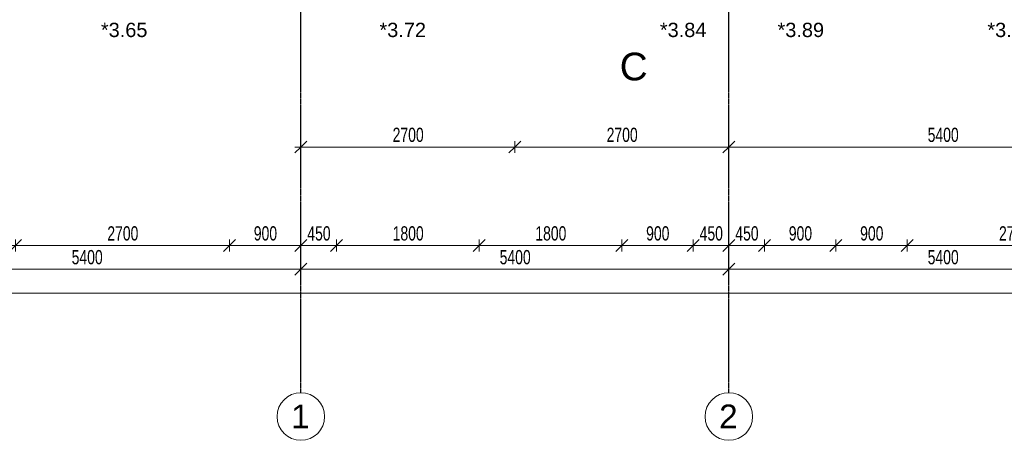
# Model space of a CAD drawing. Header units: millimetres. Extents: x -80560 to 110805, y -11020 to 52719.
# Tile 8 of 145: x 36747 to 49170, y 3783 to 9092. Entities that reach past the tile are written whole.
import ezdxf

# ---------------------------------------------------------------- set-up
doc = ezdxf.new("R2010")
doc.units = ezdxf.units.MM
doc.linetypes.add('CENTER2', pattern=[20, 8, -4, 4, -4])
for name, color, linetype, lineweight in [('A-ANNO-DIMS', 211, 'Continuous', 9), ('A-ANNO-DIMS-100', 211, 'Continuous', 9), ('A-GLAZ-IDEN', 152, 'Continuous', 18), ('G-ANNO-SYMB', 111, 'Continuous', 9), ('S-GRID', 1, 'Continuous', 9), ('S-GRID-IDEN', 1, 'Continuous', 9)]:
    doc.layers.add(name, color=color, linetype=linetype, lineweight=lineweight)
doc.styles.add('Arial', font='arial.ttf', dxfattribs={"height": 180})
doc.styles.add('Arial_3', font='arial.ttf', dxfattribs={"height": 350})
doc.styles.add('Arial_4', font='arial.ttf', dxfattribs={"height": 300})
doc.styles.add('Arial_5', font='arial.ttf', dxfattribs={"width": 0.7, "height": 180})
doc.dimstyles.new('n3o_1_8', dxfattribs={"dimscale": 304.8, "dimtxt": 183.646692, "dimasz": 0.492126, "dimexe": 0.246063, "dimexo": 0.0625, "dimgap": 0.032808, "dimtad": 1, "dimdec": 0, "dimdsep": 46, "dimtxsty": 'Arial_5', "dimblk1": 'OBLIQUE', "dimblk2": 'OBLIQUE', "dimsah": 1, "dimcen": 0.09, "dimdle": 0.246063, "dimazin": 0, "dimtfac": 1, "dimtdec": 4, "dimtix": 1, "dimtmove": 0, "dimatfit": 3, "dimfxl": 0.246063, "dimfxlon": 1, "dimtvp": 1, "dimtolj": 1, "dimtzin": 0, "dimarcsym": 2})
doc.dimstyles.new('n3o_1_8_4', dxfattribs={"dimscale": 304.8, "dimtxt": 183.646692, "dimasz": 0.492126, "dimexe": 0.246063, "dimexo": 0.0625, "dimgap": 0.032808, "dimtad": 1, "dimdec": 0, "dimdsep": 46, "dimtxsty": 'Arial_5', "dimblk1": 'OBLIQUE', "dimblk2": 'OBLIQUE', "dimsah": 1, "dimcen": 0.09, "dimdle": 0.246063, "dimazin": 0, "dimtfac": 1, "dimtdec": 4, "dimtix": 1, "dimtmove": 0, "dimatfit": 3, "dimfxl": 0.246063, "dimfxlon": 1, "dimtvp": 1, "dimtolj": 1, "dimtzin": 0, "dimarcsym": 2})

# ---------------------------------------------------------------- blocks, each defined once
blk = doc.blocks.new('Grid - r_3_0mm-316018-DO_03 derde verdieping')
at = {"layer": 'S-GRID-IDEN'}
blk.add_circle((0, 0), 3, dxfattribs=at)
blk = doc.blocks.new('DIMBLOCK81-DO_03 derde verdieping')
at = {"layer": 'A-ANNO-DIMS-100'}
for p, q in [((34895, 6242), (34820, 6167)), ((34895, 6242), (34970, 6317)), ((34895, 6317), (34895, 6167)), ((34895, 6242), (34895, 6317)), ((34895, 6242), (36695, 6242)), ((36695, 6242), (36620, 6167)), ((36695, 6242), (36770, 6317)), ((36695, 6317), (36695, 6167)), ((36695, 6242), (36695, 6317))]:
    blk.add_line(p, q, dxfattribs=at)
at = {"layer": 'A-ANNO-DIMS-100', "color": 0, "insert": (35603, 6485), "char_height": 180, "width": 461.09, "attachment_point": 1, "line_spacing_factor": 0.941778, "style": 'Arial_5'}
blk.add_mtext('1800', dxfattribs=at)
blk = doc.blocks.new('_Oblique')
at = {"color": 0, "linetype": 'ByBlock', "lineweight": -2}
blk.add_line((-0.5, -0.5), (0.5, 0.5), dxfattribs=at)
blk = doc.blocks.new('DIMBLOCK82-DO_03 derde verdieping')
at = {"layer": 'A-ANNO-DIMS-100'}
for p, q in [((36695, 6242), (36620, 6167)), ((36695, 6242), (36770, 6317)), ((36695, 6317), (36695, 6167)), ((36695, 6242), (36695, 6317)), ((36695, 6242), (39395, 6242)), ((39395, 6242), (39320, 6167)), ((39395, 6242), (39470, 6317)), ((39395, 6317), (39395, 6167)), ((39395, 6242), (39395, 6317))]:
    blk.add_line(p, q, dxfattribs=at)
at = {"layer": 'A-ANNO-DIMS-100', "color": 0, "insert": (37853, 6485), "char_height": 180, "width": 461.09, "attachment_point": 1, "line_spacing_factor": 0.941778, "style": 'Arial_5'}
blk.add_mtext('2700', dxfattribs=at)
blk = doc.blocks.new('DIMBLOCK83-DO_03 derde verdieping')
at = {"layer": 'A-ANNO-DIMS-100'}
for p, q in [((39395, 6242), (39320, 6167)), ((39395, 6242), (39470, 6317)), ((39395, 6317), (39395, 6167)), ((39395, 6242), (39395, 6317)), ((39395, 6242), (40295, 6242)), ((40295, 6242), (40220, 6167)), ((40295, 6242), (40370, 6317)), ((40295, 6317), (40295, 6167)), ((40295, 6242), (40295, 6317))]:
    blk.add_line(p, q, dxfattribs=at)
at = {"layer": 'A-ANNO-DIMS-100', "color": 0, "insert": (39701, 6485), "char_height": 180, "width": 345.82, "attachment_point": 1, "line_spacing_factor": 0.941778, "style": 'Arial_5'}
blk.add_mtext('900', dxfattribs=at)
blk = doc.blocks.new('DIMBLOCK84-DO_03 derde verdieping')
at = {"layer": 'A-ANNO-DIMS-100'}
for p, q in [((40295, 6242), (40220, 6167)), ((40295, 6242), (40370, 6317)), ((40295, 6317), (40295, 6167)), ((40295, 6242), (40295, 6317)), ((40295, 6242), (40745, 6242)), ((40745, 6242), (40670, 6167)), ((40745, 6242), (40820, 6317)), ((40745, 6317), (40745, 6167)), ((40745, 6242), (40745, 6317))]:
    blk.add_line(p, q, dxfattribs=at)
at = {"layer": 'A-ANNO-DIMS-100', "color": 0, "insert": (40376, 6485), "char_height": 180, "width": 345.82, "attachment_point": 1, "line_spacing_factor": 0.941778, "style": 'Arial_5'}
blk.add_mtext('450', dxfattribs=at)
blk = doc.blocks.new('DIMBLOCK85-DO_03 derde verdieping')
at = {"layer": 'A-ANNO-DIMS-100'}
for p, q in [((40745, 6242), (40670, 6167)), ((40745, 6242), (40820, 6317)), ((40745, 6317), (40745, 6167)), ((40745, 6242), (40745, 6317)), ((40745, 6242), (42545, 6242)), ((42545, 6242), (42470, 6167)), ((42545, 6242), (42620, 6317)), ((42545, 6317), (42545, 6167)), ((42545, 6242), (42545, 6317))]:
    blk.add_line(p, q, dxfattribs=at)
at = {"layer": 'A-ANNO-DIMS-100', "color": 0, "insert": (41453, 6485), "char_height": 180, "width": 461.09, "attachment_point": 1, "line_spacing_factor": 0.941778, "style": 'Arial_5'}
blk.add_mtext('1800', dxfattribs=at)
blk = doc.blocks.new('DIMBLOCK86-DO_03 derde verdieping')
at = {"layer": 'A-ANNO-DIMS-100'}
for p, q in [((42545, 6242), (42470, 6167)), ((42545, 6242), (42620, 6317)), ((42545, 6317), (42545, 6167)), ((42545, 6242), (42545, 6317)), ((42545, 6242), (44345, 6242)), ((44345, 6242), (44270, 6167)), ((44345, 6242), (44420, 6317)), ((44345, 6317), (44345, 6167)), ((44345, 6242), (44345, 6317))]:
    blk.add_line(p, q, dxfattribs=at)
at = {"layer": 'A-ANNO-DIMS-100', "color": 0, "insert": (43253, 6485), "char_height": 180, "width": 461.09, "attachment_point": 1, "line_spacing_factor": 0.941778, "style": 'Arial_5'}
blk.add_mtext('1800', dxfattribs=at)
blk = doc.blocks.new('DIMBLOCK87-DO_03 derde verdieping')
at = {"layer": 'A-ANNO-DIMS-100'}
for p, q in [((44345, 6242), (44270, 6167)), ((44345, 6242), (44420, 6317)), ((44345, 6317), (44345, 6167)), ((44345, 6242), (44345, 6317)), ((44345, 6242), (45245, 6242)), ((45245, 6242), (45170, 6167)), ((45245, 6242), (45320, 6317)), ((45245, 6317), (45245, 6167)), ((45245, 6242), (45245, 6317))]:
    blk.add_line(p, q, dxfattribs=at)
at = {"layer": 'A-ANNO-DIMS-100', "color": 0, "insert": (44651, 6485), "char_height": 180, "width": 345.82, "attachment_point": 1, "line_spacing_factor": 0.941778, "style": 'Arial_5'}
blk.add_mtext('900', dxfattribs=at)
blk = doc.blocks.new('DIMBLOCK88-DO_03 derde verdieping')
at = {"layer": 'A-ANNO-DIMS-100'}
for p, q in [((45245, 6242), (45170, 6167)), ((45245, 6242), (45320, 6317)), ((45245, 6317), (45245, 6167)), ((45245, 6242), (45245, 6317)), ((45245, 6242), (45695, 6242)), ((45695, 6242), (45620, 6167)), ((45695, 6242), (45770, 6317)), ((45695, 6317), (45695, 6167)), ((45695, 6242), (45695, 6317))]:
    blk.add_line(p, q, dxfattribs=at)
at = {"layer": 'A-ANNO-DIMS-100', "color": 0, "insert": (45326, 6485), "char_height": 180, "width": 345.82, "attachment_point": 1, "line_spacing_factor": 0.941778, "style": 'Arial_5'}
blk.add_mtext('450', dxfattribs=at)
blk = doc.blocks.new('DIMBLOCK89-DO_03 derde verdieping')
at = {"layer": 'A-ANNO-DIMS-100'}
for p, q in [((45695, 6242), (45620, 6167)), ((45695, 6242), (45770, 6317)), ((45695, 6317), (45695, 6167)), ((45695, 6242), (45695, 6317)), ((45695, 6242), (46145, 6242)), ((46145, 6242), (46070, 6167)), ((46145, 6242), (46220, 6317)), ((46145, 6317), (46145, 6167)), ((46145, 6242), (46145, 6317))]:
    blk.add_line(p, q, dxfattribs=at)
at = {"layer": 'A-ANNO-DIMS-100', "color": 0, "insert": (45776, 6485), "char_height": 180, "width": 345.82, "attachment_point": 1, "line_spacing_factor": 0.941778, "style": 'Arial_5'}
blk.add_mtext('450', dxfattribs=at)
blk = doc.blocks.new('DIMBLOCK90-DO_03 derde verdieping')
at = {"layer": 'A-ANNO-DIMS-100'}
for p, q in [((46145, 6242), (46070, 6167)), ((46145, 6242), (46220, 6317)), ((46145, 6317), (46145, 6167)), ((46145, 6242), (46145, 6317)), ((46145, 6242), (47045, 6242)), ((47045, 6242), (46970, 6167)), ((47045, 6242), (47120, 6317)), ((47045, 6317), (47045, 6167)), ((47045, 6242), (47045, 6317))]:
    blk.add_line(p, q, dxfattribs=at)
at = {"layer": 'A-ANNO-DIMS-100', "color": 0, "insert": (46451, 6485), "char_height": 180, "width": 345.82, "attachment_point": 1, "line_spacing_factor": 0.941778, "style": 'Arial_5'}
blk.add_mtext('900', dxfattribs=at)
blk = doc.blocks.new('DIMBLOCK91-DO_03 derde verdieping')
at = {"layer": 'A-ANNO-DIMS-100'}
for p, q in [((47045, 6242), (46970, 6167)), ((47045, 6242), (47120, 6317)), ((47045, 6317), (47045, 6167)), ((47045, 6242), (47045, 6317)), ((47045, 6242), (47945, 6242)), ((47945, 6242), (47870, 6167)), ((47945, 6242), (48020, 6317)), ((47945, 6317), (47945, 6167)), ((47945, 6242), (47945, 6317))]:
    blk.add_line(p, q, dxfattribs=at)
at = {"layer": 'A-ANNO-DIMS-100', "color": 0, "insert": (47351, 6485), "char_height": 180, "width": 345.82, "attachment_point": 1, "line_spacing_factor": 0.941778, "style": 'Arial_5'}
blk.add_mtext('900', dxfattribs=at)
blk = doc.blocks.new('DIMBLOCK92-DO_03 derde verdieping')
at = {"layer": 'A-ANNO-DIMS-100'}
for p, q in [((47945, 6242), (47870, 6167)), ((47945, 6242), (48020, 6317)), ((47945, 6317), (47945, 6167)), ((47945, 6242), (47945, 6317)), ((47945, 6242), (50645, 6242)), ((50645, 6242), (50570, 6167)), ((50645, 6242), (50720, 6317)), ((50645, 6317), (50645, 6167)), ((50645, 6242), (50645, 6317))]:
    blk.add_line(p, q, dxfattribs=at)
at = {"layer": 'A-ANNO-DIMS-100', "color": 0, "insert": (49103, 6485), "char_height": 180, "width": 461.09, "attachment_point": 1, "line_spacing_factor": 0.941778, "style": 'Arial_5'}
blk.add_mtext('2700', dxfattribs=at)
blk = doc.blocks.new('DIMBLOCK156-DO_03 derde verdieping')
at = {"layer": 'A-ANNO-DIMS-100'}
for p, q in [((34895, 5942), (34970, 6017)), ((34895, 6017), (34895, 5867)), ((34895, 5942), (34895, 6017)), ((40295, 5942), (40370, 6017)), ((40295, 6017), (40295, 5867)), ((40295, 5942), (40295, 6017)), ((34895, 5942), (34820, 5867)), ((34895, 5942), (40295, 5942)), ((40295, 5942), (40220, 5867))]:
    blk.add_line(p, q, dxfattribs=at)
at = {"layer": 'A-ANNO-DIMS-100', "color": 0, "insert": (37403, 6185), "char_height": 180, "width": 461.09, "attachment_point": 1, "line_spacing_factor": 0.941778, "style": 'Arial_5'}
blk.add_mtext('5400', dxfattribs=at)
blk = doc.blocks.new('DIMBLOCK157-DO_03 derde verdieping')
at = {"layer": 'A-ANNO-DIMS-100'}
for p, q in [((40295, 5942), (40370, 6017)), ((40295, 6017), (40295, 5867)), ((40295, 5942), (40295, 6017)), ((45695, 5942), (45770, 6017)), ((45695, 6017), (45695, 5867)), ((45695, 5942), (45695, 6017)), ((40295, 5942), (40220, 5867)), ((40295, 5942), (45695, 5942)), ((45695, 5942), (45620, 5867))]:
    blk.add_line(p, q, dxfattribs=at)
at = {"layer": 'A-ANNO-DIMS-100', "color": 0, "insert": (42803, 6185), "char_height": 180, "width": 461.09, "attachment_point": 1, "line_spacing_factor": 0.941778, "style": 'Arial_5'}
blk.add_mtext('5400', dxfattribs=at)
blk = doc.blocks.new('DIMBLOCK158-DO_03 derde verdieping')
at = {"layer": 'A-ANNO-DIMS-100'}
for p, q in [((45695, 5942), (45770, 6017)), ((45695, 6017), (45695, 5867)), ((45695, 5942), (45695, 6017)), ((51095, 5942), (51170, 6017)), ((51095, 6017), (51095, 5867)), ((51095, 5942), (51095, 6017)), ((45695, 5942), (45620, 5867)), ((45695, 5942), (51095, 5942)), ((51095, 5942), (51020, 5867))]:
    blk.add_line(p, q, dxfattribs=at)
at = {"layer": 'A-ANNO-DIMS-100', "color": 0, "insert": (48203, 6185), "char_height": 180, "width": 461.09, "attachment_point": 1, "line_spacing_factor": 0.941778, "style": 'Arial_5'}
blk.add_mtext('5400', dxfattribs=at)
blk = doc.blocks.new('DIMBLOCK166-DO_03 derde verdieping')
at = {"layer": 'A-ANNO-DIMS-100'}
for p, q in [((34324, 5642), (34399, 5717)), ((34324, 5717), (34324, 5567)), ((34324, 5642), (34324, 5717)), ((78816, 5642), (78891, 5717)), ((78816, 5717), (78816, 5567)), ((78816, 5642), (78816, 5717)), ((34249, 5642), (78891, 5642)), ((34324, 5642), (34249, 5567)), ((78816, 5642), (78741, 5567))]:
    blk.add_line(p, q, dxfattribs=at)
at = {"layer": 'A-ANNO-DIMS-100', "color": 0, "insert": (56330, 5885), "char_height": 180, "width": 576.37, "attachment_point": 1, "line_spacing_factor": 0.941778, "style": 'Arial_5'}
blk.add_mtext('44492', dxfattribs=at)
blk = doc.blocks.new('DIMBLOCK637-DO_03 derde verdieping')
at = {"layer": 'A-ANNO-DIMS-100'}
for p, q in [((40220, 7485), (42995, 7485)), ((40295, 7485), (40220, 7410)), ((40295, 7485), (40370, 7560)), ((40295, 7560), (40295, 7410)), ((40295, 7485), (40295, 7560)), ((42995, 7485), (42920, 7410)), ((42995, 7485), (43070, 7560)), ((42995, 7560), (42995, 7410)), ((42995, 7485), (42995, 7560))]:
    blk.add_line(p, q, dxfattribs=at)
at = {"layer": 'A-ANNO-DIMS-100', "color": 0, "insert": (41453, 7729), "char_height": 180, "width": 461.09, "attachment_point": 1, "line_spacing_factor": 0.941778, "style": 'Arial_5'}
blk.add_mtext('2700', dxfattribs=at)
blk = doc.blocks.new('DIMBLOCK638-DO_03 derde verdieping')
at = {"layer": 'A-ANNO-DIMS-100'}
for p, q in [((42995, 7485), (42920, 7410)), ((42995, 7485), (43070, 7560)), ((42995, 7560), (42995, 7410)), ((42995, 7485), (42995, 7560)), ((42995, 7485), (45695, 7485)), ((45695, 7485), (45620, 7410)), ((45695, 7485), (45770, 7560)), ((45695, 7560), (45695, 7410)), ((45695, 7485), (45695, 7560))]:
    blk.add_line(p, q, dxfattribs=at)
at = {"layer": 'A-ANNO-DIMS-100', "color": 0, "insert": (44153, 7729), "char_height": 180, "width": 461.09, "attachment_point": 1, "line_spacing_factor": 0.941778, "style": 'Arial_5'}
blk.add_mtext('2700', dxfattribs=at)
blk = doc.blocks.new('DIMBLOCK639-DO_03 derde verdieping')
at = {"layer": 'A-ANNO-DIMS-100'}
for p, q in [((45695, 7485), (45620, 7410)), ((45695, 7485), (45770, 7560)), ((45695, 7560), (45695, 7410)), ((45695, 7485), (45695, 7560)), ((45695, 7485), (51095, 7485)), ((51095, 7485), (51020, 7410)), ((51095, 7485), (51170, 7560)), ((51095, 7560), (51095, 7410)), ((51095, 7485), (51095, 7560))]:
    blk.add_line(p, q, dxfattribs=at)
at = {"layer": 'A-ANNO-DIMS-100', "color": 0, "insert": (48203, 7729), "char_height": 180, "width": 461.09, "attachment_point": 1, "line_spacing_factor": 0.941778, "style": 'Arial_5'}
blk.add_mtext('5400', dxfattribs=at)

msp = doc.modelspace()

# ---------------------------------------------------------------- linework, layer by layer
at = {"layer": 'S-GRID', "linetype": 'CENTER2', "lineweight": 25}
for p, q in [((40294.8, 4383.3), (40294.8, 52119.1)), ((45694.8, 4383.3), (45694.8, 52119.1))]:
    msp.add_line(p, q, dxfattribs=at)

# ---------------------------------------------------------------- block references
at = {"layer": 'S-GRID-IDEN', "xscale": 99.99999999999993, "yscale": 99.99999999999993, "zscale": 99.99999999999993}
for p in [(40294.8, 4083.3), (45694.8, 4083.3)]:
    msp.add_blockref('Grid - r_3_0mm-316018-DO_03 derde verdieping', p, dxfattribs=at)

# ---------------------------------------------------------------- texts
at = {"layer": 'A-GLAZ-IDEN', "lineweight": 9, "char_height": 180, "attachment_point": 1, "style": 'Arial'}
for s, insert, width in [('*3.65', (37771.9, 9052.8), 697.468), ('*3.72', (41286.3, 9052.8), 697.468), ('*3.84', (44824.4, 9052.8), 697.468), ('*3.89', (46308.7, 9052.8), 697.468), ('*3.101', (48956.1, 9052.8), 865.822)]:
    msp.add_mtext(s, dxfattribs=dict(at, insert=insert, width=width))
at = {"layer": 'G-ANNO-SYMB', "insert": (44317.3, 8675.8), "char_height": 350, "width": 432.911, "attachment_point": 1, "style": 'Arial_3'}
msp.add_mtext('C', dxfattribs=at)
at = {"layer": 'S-GRID-IDEN', "char_height": 300, "width": 288.607, "attachment_point": 1, "style": 'Arial_4'}
for s, insert in [('1', (40172.2, 4235.1)), ('2', (45572.2, 4235.1))]:
    msp.add_mtext(s, dxfattribs=dict(at, insert=insert))

# ---------------------------------------------------------------- dimensions: what is measured, and where the dimension line sits
at = {"layer": 'A-ANNO-DIMS'}
for base, p1, p2, dimstyle, override, picture, middle in [((42994.8, 7485.4), (40294.8, 7560.4), (42994.8, 7560.4), 'n3o_1_8_4', {"dimpost": '<>', "dimfxl": 2700}, 'DIMBLOCK637-DO_03 derde verdieping', (41644.8, 7587.3)), ((45694.8, 7485.4), (42994.8, 7560.4), (45694.8, 7560.4), 'n3o_1_8_4', {"dimpost": '<>', "dimfxl": 2700}, 'DIMBLOCK638-DO_03 derde verdieping', (44344.8, 7587.3)), ((51094.8, 7485.4), (45694.8, 7560.4), (51094.8, 7560.4), 'n3o_1_8_4', {"dimpost": '<>', "dimfxl": 5400}, 'DIMBLOCK639-DO_03 derde verdieping', (48394.8, 7587.3)), ((36694.8, 6241.7), (34894.8, 6316.7), (36694.8, 6316.7), 'n3o_1_8', {"dimpost": '<>', "dimfxl": 1800}, 'DIMBLOCK81-DO_03 derde verdieping', (35794.8, 6343.6)), ((39394.8, 6241.7), (36694.8, 6316.7), (39394.8, 6316.7), 'n3o_1_8', {"dimpost": '<>', "dimfxl": 2700}, 'DIMBLOCK82-DO_03 derde verdieping', (38044.8, 6343.6)), ((40294.8, 6241.7), (39394.8, 6316.7), (40294.8, 6316.7), 'n3o_1_8', {"dimpost": '<>', "dimfxl": 900}, 'DIMBLOCK83-DO_03 derde verdieping', (39844.8, 6343.6)), ((40744.8, 6241.7), (40294.8, 6316.7), (40744.8, 6316.7), 'n3o_1_8', {"dimpost": '<>', "dimfxl": 450}, 'DIMBLOCK84-DO_03 derde verdieping', (40519.8, 6343.6)), ((42544.8, 6241.7), (40744.8, 6316.7), (42544.8, 6316.7), 'n3o_1_8', {"dimpost": '<>', "dimfxl": 1800}, 'DIMBLOCK85-DO_03 derde verdieping', (41644.8, 6343.6)), ((44344.8, 6241.7), (42544.8, 6316.7), (44344.8, 6316.7), 'n3o_1_8', {"dimpost": '<>', "dimfxl": 1800}, 'DIMBLOCK86-DO_03 derde verdieping', (43444.8, 6343.6)), ((45244.8, 6241.7), (44344.8, 6316.7), (45244.8, 6316.7), 'n3o_1_8', {"dimpost": '<>', "dimfxl": 900}, 'DIMBLOCK87-DO_03 derde verdieping', (44794.8, 6343.6)), ((45694.8, 6241.7), (45244.8, 6316.7), (45694.8, 6316.7), 'n3o_1_8', {"dimpost": '<>', "dimfxl": 450}, 'DIMBLOCK88-DO_03 derde verdieping', (45469.8, 6343.6)), ((46144.8, 6241.7), (45694.8, 6316.7), (46144.8, 6316.7), 'n3o_1_8', {"dimpost": '<>', "dimfxl": 450}, 'DIMBLOCK89-DO_03 derde verdieping', (45919.8, 6343.6)), ((47044.8, 6241.7), (46144.8, 6316.7), (47044.8, 6316.7), 'n3o_1_8', {"dimpost": '<>', "dimfxl": 900}, 'DIMBLOCK90-DO_03 derde verdieping', (46594.8, 6343.6)), ((47944.8, 6241.7), (47044.8, 6316.7), (47944.8, 6316.7), 'n3o_1_8', {"dimpost": '<>', "dimfxl": 900}, 'DIMBLOCK91-DO_03 derde verdieping', (47494.8, 6343.6)), ((50644.8, 6241.7), (47944.8, 6316.7), (50644.8, 6316.7), 'n3o_1_8', {"dimpost": '<>', "dimfxl": 2700}, 'DIMBLOCK92-DO_03 derde verdieping', (49294.8, 6343.6)), ((40294.8, 5941.7), (34894.8, 6016.7), (40294.8, 6016.7), 'n3o_1_8', {"dimpost": '<>', "dimfxl": 5400}, 'DIMBLOCK156-DO_03 derde verdieping', (37594.8, 6043.6)), ((45694.8, 5941.7), (40294.8, 6016.7), (45694.8, 6016.7), 'n3o_1_8', {"dimpost": '<>', "dimfxl": 5400}, 'DIMBLOCK157-DO_03 derde verdieping', (42994.8, 6043.6)), ((51094.8, 5941.7), (45694.8, 6016.7), (51094.8, 6016.7), 'n3o_1_8', {"dimpost": '<>', "dimfxl": 5400}, 'DIMBLOCK158-DO_03 derde verdieping', (48394.8, 6043.6)), ((78815.8, 5641.7), (34323.8, 5716.7), (78815.8, 5716.7), 'n3o_1_8', {"dimpost": '<>', "dimfxl": 44492}, 'DIMBLOCK166-DO_03 derde verdieping', (56569.8, 5743.6))]:
    dim = msp.add_linear_dim(base=base, p1=p1, p2=p2, dimstyle=dimstyle, override=override, dxfattribs=at)
    dim.commit()
    dim.dimension.update_dxf_attribs({"geometry": picture, "text_midpoint": middle})

doc.saveas('drawing.dxf')
